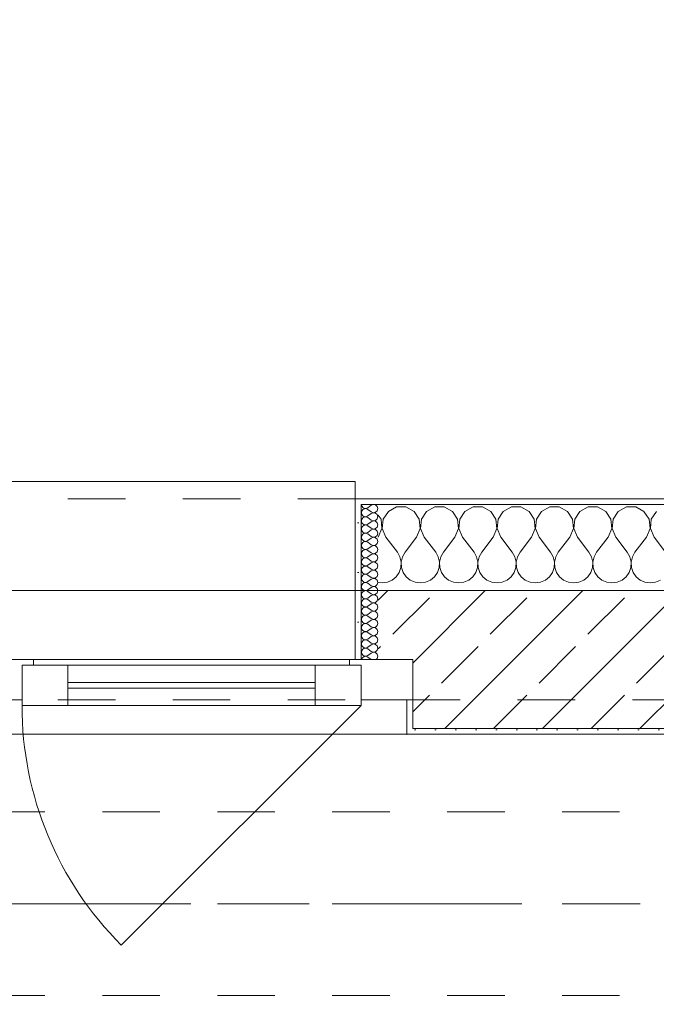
# Model space of a CAD drawing. Header units: metres. Extents: x -3.6 to 90.7, y -11.1 to 18.
# Tile 111 of 256: x 6.4 to 7.5, y 13 to 14.7. Entities that reach past the tile are written whole.
import ezdxf

# ---------------------------------------------------------------- set-up
doc = ezdxf.new("R2010")
doc.units = ezdxf.units.M
doc.header["$MEASUREMENT"] = 0
for name, pattern in [('Achse', [0.2, 0.1, -0.05, 0, -0.05]), ('Strichlinie doppelt', [0.546806, 0.264583, -0.105833, 0.070556, -0.105833]), ('Strichlinie eng', [0.115, 0.075, -0.04]), ('Untersicht', [0.1, 0.075, -0.025])]:
    doc.linetypes.add(name, pattern=pattern)
for name, color, linetype in [('152 - Bemaßung_ Beschriftung.Ausbau', 7, 'Continuous'), ('451 - Universal.Achsen Raster', 7, 'Continuous'), ('603 - Struktur.Bodenplatte_ Decke Roh', 7, 'Continuous'), ('604 - Struktur.Wand Aussen', 7, 'Continuous'), ('608 - Struktur.Träger', 7, 'Continuous'), ('650 - Abdeckung.Fußboden Aufbau', 7, 'Continuous'), ('Neubau_653 - Abdeckung.TB Verkofferung', 7, 'Continuous')]:
    doc.layers.add(name, color=color, linetype=linetype)
doc.styles.add('ERSTELLTER_STIL_2', font='txt')
doc.dimstyles.new('ERSTELLTER_STIL__3', dxfattribs={"dimtxt": 0.1, "dimasz": 0.0532, "dimexe": 0.18, "dimexo": 0.0625, "dimgap": 0, "dimtad": 1, "dimtih": 1, "dimtoh": 1, "dimzin": 0, "dimdsep": 46, "dimtxsty": 'ERSTELLTER_STIL_2', "dimblk": 'ARROWHEAD_2', "dimblk1": 'ARROWHEAD_2', "dimblk2": 'ARROWHEAD_2', "dimcen": 0.09, "dimse1": 1, "dimse2": 1, "dimclrd": 7, "dimclre": 7, "dimclrt": 7, "dimazin": 0, "dimtfac": 1, "dimtdec": 4, "dimtmove": 0, "dimatfit": 3, "dimfxl": 1, "dimtolj": 1, "dimtzin": 0, "dimarcsym": 0})
pattern_1 = [(0, (0, 0), (0, 0.08660254), [0, -0.05]), (0, (0.025, 0.0433), (0, 0.08660254), [0, -0.05])]
pattern_2 = [(45, (0, 0), (-0.01767767, 0.01767767), [0, -0.025])]

# ---------------------------------------------------------------- blocks, each defined once
blk = doc.blocks.new('*X16')
at = {"layer": '604 - Struktur.Wand Aussen', "color": 7, "linetype": 'Continuous', "lineweight": 5}
for p, q in [((7.0919, 13.8407), (7.0776, 13.833)), ((7.1081, 13.8407), (7.0919, 13.8407)), ((7.1224, 13.833), (7.1081, 13.8407)), ((7.1585, 13.8407), (7.1442, 13.833)), ((7.1748, 13.8407), (7.1585, 13.8407)), ((7.1891, 13.833), (7.1748, 13.8407)), ((7.2252, 13.8407), (7.2109, 13.833)), ((7.2415, 13.8407), (7.2252, 13.8407)), ((7.2558, 13.833), (7.2415, 13.8407)), ((7.2919, 13.8407), (7.2776, 13.833)), ((7.3081, 13.8407), (7.2919, 13.8407)), ((7.3224, 13.833), (7.3081, 13.8407)), ((7.3585, 13.8407), (7.3442, 13.833)), ((7.3748, 13.8407), (7.3585, 13.8407)), ((7.3891, 13.833), (7.3748, 13.8407)), ((7.4252, 13.8407), (7.4109, 13.833)), ((7.4415, 13.8407), (7.4252, 13.8407)), ((7.4558, 13.833), (7.4415, 13.8407)), ((7.4919, 13.8407), (7.4776, 13.833)), ((7.5081, 13.8407), (7.4919, 13.8407)), ((7.5224, 13.833), (7.5081, 13.8407)), ((7.0648, 13.8195), (7.06, 13.8266)), ((7.0663, 13.8033), (7.0648, 13.8195)), ((7.0686, 13.8195), (7.067, 13.8033)), ((7.0776, 13.833), (7.0686, 13.8195)), ((7.1314, 13.8195), (7.1224, 13.833)), ((7.133, 13.8033), (7.1314, 13.8195)), ((7.1352, 13.8195), (7.1337, 13.8033)), ((7.1442, 13.833), (7.1352, 13.8195)), ((7.1981, 13.8195), (7.1891, 13.833)), ((7.1996, 13.8033), (7.1981, 13.8195)), ((7.2019, 13.8195), (7.2004, 13.8033)), ((7.2109, 13.833), (7.2019, 13.8195)), ((7.2648, 13.8195), (7.2558, 13.833)), ((7.2663, 13.8033), (7.2648, 13.8195)), ((7.2686, 13.8195), (7.267, 13.8033)), ((7.2776, 13.833), (7.2686, 13.8195)), ((7.3314, 13.8195), (7.3224, 13.833)), ((7.333, 13.8033), (7.3314, 13.8195)), ((7.3352, 13.8195), (7.3337, 13.8033)), ((7.3442, 13.833), (7.3352, 13.8195)), ((7.3981, 13.8195), (7.3891, 13.833)), ((7.3996, 13.8033), (7.3981, 13.8195)), ((7.4019, 13.8195), (7.4004, 13.8033)), ((7.4109, 13.833), (7.4019, 13.8195)), ((7.4648, 13.8195), (7.4558, 13.833)), ((7.4663, 13.8033), (7.4648, 13.8195)), ((7.4686, 13.8195), (7.467, 13.8033)), ((7.4776, 13.833), (7.4686, 13.8195)), ((7.5314, 13.8195), (7.5224, 13.833)), ((7.533, 13.8033), (7.5314, 13.8195)), ((7.5352, 13.8195), (7.5337, 13.8033)), ((7.5442, 13.833), (7.5352, 13.8195)), ((7.06, 13.7883), (7.0663, 13.8033)), ((7.067, 13.8033), (7.0733, 13.7883)), ((7.1267, 13.7883), (7.133, 13.8033)), ((7.1337, 13.8033), (7.14, 13.7883)), ((7.1933, 13.7883), (7.1996, 13.8033)), ((7.2004, 13.8033), (7.2067, 13.7883)), ((7.26, 13.7883), (7.2663, 13.8033)), ((7.267, 13.8033), (7.2733, 13.7883)), ((7.3267, 13.7883), (7.333, 13.8033)), ((7.3337, 13.8033), (7.34, 13.7883)), ((7.3933, 13.7883), (7.3996, 13.8033)), ((7.4004, 13.8033), (7.4067, 13.7883)), ((7.46, 13.7883), (7.4663, 13.8033)), ((7.467, 13.8033), (7.4733, 13.7883)), ((7.5267, 13.7883), (7.533, 13.8033)), ((7.5337, 13.8033), (7.54, 13.7883)), ((7.0733, 13.7883), (7.0933, 13.7617)), ((7.1267, 13.7883), (7.1067, 13.7617)), ((7.14, 13.7883), (7.16, 13.7617)), ((7.1933, 13.7883), (7.1733, 13.7617)), ((7.2067, 13.7883), (7.2267, 13.7617)), ((7.26, 13.7883), (7.24, 13.7617)), ((7.2733, 13.7883), (7.2933, 13.7617)), ((7.3267, 13.7883), (7.3067, 13.7617)), ((7.34, 13.7883), (7.36, 13.7617)), ((7.3933, 13.7883), (7.3733, 13.7617)), ((7.4067, 13.7883), (7.4267, 13.7617)), ((7.46, 13.7883), (7.44, 13.7617)), ((7.4733, 13.7883), (7.4933, 13.7617)), ((7.5267, 13.7883), (7.5067, 13.7617)), ((7.54, 13.7883), (7.56, 13.7617)), ((7.0978, 13.7536), (7.0933, 13.7617)), ((7.0999, 13.7447), (7.0978, 13.7536)), ((7.1022, 13.7536), (7.1001, 13.7447)), ((7.1067, 13.7617), (7.1022, 13.7536)), ((7.1645, 13.7536), (7.16, 13.7617)), ((7.1665, 13.7447), (7.1645, 13.7536)), ((7.1689, 13.7536), (7.1668, 13.7447)), ((7.1733, 13.7617), (7.1689, 13.7536)), ((7.2311, 13.7536), (7.2267, 13.7617)), ((7.2332, 13.7447), (7.2311, 13.7536)), ((7.2355, 13.7536), (7.2335, 13.7447)), ((7.24, 13.7617), (7.2355, 13.7536)), ((7.2978, 13.7536), (7.2933, 13.7617)), ((7.2999, 13.7447), (7.2978, 13.7536)), ((7.3022, 13.7536), (7.3001, 13.7447)), ((7.3067, 13.7617), (7.3022, 13.7536)), ((7.3645, 13.7536), (7.36, 13.7617)), ((7.3665, 13.7447), (7.3645, 13.7536)), ((7.3689, 13.7536), (7.3668, 13.7447)), ((7.3733, 13.7617), (7.3689, 13.7536)), ((7.4311, 13.7536), (7.4267, 13.7617)), ((7.4332, 13.7447), (7.4311, 13.7536)), ((7.4355, 13.7536), (7.4335, 13.7447)), ((7.44, 13.7617), (7.4355, 13.7536)), ((7.4978, 13.7536), (7.4933, 13.7617)), ((7.4999, 13.7447), (7.4978, 13.7536)), ((7.5022, 13.7536), (7.5001, 13.7447)), ((7.5067, 13.7617), (7.5022, 13.7536)), ((7.0965, 13.7268), (7.0994, 13.7355)), ((7.0994, 13.7355), (7.0999, 13.7447)), ((7.1001, 13.7447), (7.1006, 13.7355)), ((7.1006, 13.7355), (7.1035, 13.7268)), ((7.1631, 13.7268), (7.1661, 13.7355)), ((7.1661, 13.7355), (7.1665, 13.7447)), ((7.1668, 13.7447), (7.1672, 13.7355)), ((7.1672, 13.7355), (7.1702, 13.7268)), ((7.2298, 13.7268), (7.2328, 13.7355)), ((7.2328, 13.7355), (7.2332, 13.7447)), ((7.2335, 13.7447), (7.2339, 13.7355)), ((7.2339, 13.7355), (7.2369, 13.7268)), ((7.2965, 13.7268), (7.2994, 13.7355)), ((7.2994, 13.7355), (7.2999, 13.7447)), ((7.3001, 13.7447), (7.3006, 13.7355)), ((7.3006, 13.7355), (7.3035, 13.7268)), ((7.3631, 13.7268), (7.3661, 13.7355)), ((7.3661, 13.7355), (7.3665, 13.7447)), ((7.3668, 13.7447), (7.3672, 13.7355)), ((7.3672, 13.7355), (7.3702, 13.7268)), ((7.4298, 13.7268), (7.4328, 13.7355)), ((7.4328, 13.7355), (7.4332, 13.7447)), ((7.4335, 13.7447), (7.4339, 13.7355)), ((7.4339, 13.7355), (7.4369, 13.7268)), ((7.4965, 13.7268), (7.4994, 13.7355)), ((7.4994, 13.7355), (7.4999, 13.7447)), ((7.5001, 13.7447), (7.5006, 13.7355)), ((7.5006, 13.7355), (7.5035, 13.7268)), ((7.0842, 13.7133), (7.0913, 13.7192)), ((7.0913, 13.7192), (7.0965, 13.7268)), ((7.1035, 13.7268), (7.1087, 13.7192)), ((7.1087, 13.7192), (7.1158, 13.7133)), ((7.1509, 13.7133), (7.1579, 13.7192)), ((7.1579, 13.7192), (7.1631, 13.7268)), ((7.1702, 13.7268), (7.1754, 13.7192)), ((7.1754, 13.7192), (7.1825, 13.7133)), ((7.2175, 13.7133), (7.2246, 13.7192)), ((7.2246, 13.7192), (7.2298, 13.7268)), ((7.2369, 13.7268), (7.2421, 13.7192)), ((7.2421, 13.7192), (7.2491, 13.7133)), ((7.2842, 13.7133), (7.2913, 13.7192)), ((7.2913, 13.7192), (7.2965, 13.7268)), ((7.3035, 13.7268), (7.3087, 13.7192)), ((7.3087, 13.7192), (7.3158, 13.7133)), ((7.3509, 13.7133), (7.3579, 13.7192)), ((7.3579, 13.7192), (7.3631, 13.7268)), ((7.3702, 13.7268), (7.3754, 13.7192)), ((7.3754, 13.7192), (7.3825, 13.7133)), ((7.4175, 13.7133), (7.4246, 13.7192)), ((7.4246, 13.7192), (7.4298, 13.7268)), ((7.4369, 13.7268), (7.4421, 13.7192)), ((7.4421, 13.7192), (7.4491, 13.7133)), ((7.4842, 13.7133), (7.4913, 13.7192)), ((7.4913, 13.7192), (7.4965, 13.7268)), ((7.5035, 13.7268), (7.5087, 13.7192)), ((7.5087, 13.7192), (7.5158, 13.7133)), ((7.06, 13.7093), (7.0667, 13.7083)), ((7.0667, 13.7083), (7.0758, 13.7096)), ((7.0758, 13.7096), (7.0842, 13.7133)), ((7.1158, 13.7133), (7.1242, 13.7096)), ((7.1242, 13.7096), (7.1333, 13.7083)), ((7.1333, 13.7083), (7.1424, 13.7096)), ((7.1424, 13.7096), (7.1509, 13.7133)), ((7.1825, 13.7133), (7.1909, 13.7096)), ((7.1909, 13.7096), (7.2, 13.7083)), ((7.2, 13.7083), (7.2091, 13.7096)), ((7.2091, 13.7096), (7.2175, 13.7133)), ((7.2491, 13.7133), (7.2576, 13.7096)), ((7.2576, 13.7096), (7.2667, 13.7083)), ((7.2667, 13.7083), (7.2758, 13.7096)), ((7.2758, 13.7096), (7.2842, 13.7133)), ((7.3158, 13.7133), (7.3242, 13.7096)), ((7.3242, 13.7096), (7.3333, 13.7083)), ((7.3333, 13.7083), (7.3424, 13.7096)), ((7.3424, 13.7096), (7.3509, 13.7133)), ((7.3825, 13.7133), (7.3909, 13.7096)), ((7.3909, 13.7096), (7.4, 13.7083)), ((7.4, 13.7083), (7.4091, 13.7096)), ((7.4091, 13.7096), (7.4175, 13.7133)), ((7.4491, 13.7133), (7.4576, 13.7096)), ((7.4576, 13.7096), (7.4667, 13.7083)), ((7.4667, 13.7083), (7.4758, 13.7096)), ((7.4758, 13.7096), (7.4842, 13.7133)), ((7.5158, 13.7133), (7.5242, 13.7096)), ((7.5242, 13.7096), (7.5333, 13.7083)), ((7.5333, 13.7083), (7.5424, 13.7096)), ((7.5424, 13.7096), (7.5509, 13.7133))]:
    blk.add_line(p, q, dxfattribs=at)
blk = doc.blocks.new('*X35')
at = {"layer": '604 - Struktur.Wand Aussen', "color": 7, "linetype": 'Continuous', "lineweight": 5}
for p, q in [((7.0307, 13.845), (7.031, 13.843)), ((7.031, 13.843), (7.0318, 13.8412)), ((7.0318, 13.8345), (7.031, 13.8327)), ((7.0318, 13.8412), (7.033, 13.8397)), ((7.033, 13.836), (7.0318, 13.8345)), ((7.033, 13.8397), (7.0347, 13.8386)), ((7.0347, 13.8371), (7.033, 13.836)), ((7.0347, 13.8386), (7.0365, 13.838)), ((7.0365, 13.8377), (7.0347, 13.8371)), ((7.0365, 13.838), (7.0385, 13.8379)), ((7.0385, 13.8378), (7.0365, 13.8377)), ((7.0385, 13.8379), (7.0404, 13.8383)), ((7.0404, 13.8374), (7.0385, 13.8378)), ((7.0404, 13.8383), (7.0421, 13.8393)), ((7.0421, 13.8364), (7.0404, 13.8374)), ((7.0479, 13.8436), (7.0421, 13.8393)), ((7.0479, 13.8321), (7.0421, 13.8364)), ((7.0515, 13.845), (7.0479, 13.8436)), ((7.0553, 13.8442), (7.0515, 13.845)), ((7.0582, 13.8416), (7.0553, 13.8442)), ((7.0553, 13.8315), (7.0582, 13.8341)), ((7.0593, 13.8379), (7.0582, 13.8416)), ((7.0582, 13.8341), (7.0593, 13.8379)), ((7.031, 13.8327), (7.0307, 13.8307)), ((7.0307, 13.8307), (7.031, 13.8288)), ((7.031, 13.8184), (7.0307, 13.8164)), ((7.0307, 13.8164), (7.031, 13.8145)), ((7.031, 13.8288), (7.0318, 13.827)), ((7.0318, 13.8202), (7.031, 13.8184)), ((7.0318, 13.827), (7.033, 13.8254)), ((7.033, 13.8217), (7.0318, 13.8202)), ((7.033, 13.8254), (7.0347, 13.8243)), ((7.0347, 13.8228), (7.033, 13.8217)), ((7.0347, 13.8243), (7.0365, 13.8237)), ((7.0365, 13.8234), (7.0347, 13.8228)), ((7.0365, 13.8237), (7.0385, 13.8236)), ((7.0385, 13.8235), (7.0365, 13.8234)), ((7.0385, 13.8236), (7.0404, 13.824)), ((7.0404, 13.8231), (7.0385, 13.8235)), ((7.0404, 13.824), (7.0421, 13.825)), ((7.0421, 13.8221), (7.0404, 13.8231)), ((7.0479, 13.8293), (7.0421, 13.825)), ((7.0479, 13.8179), (7.0421, 13.8221)), ((7.0479, 13.8321), (7.0515, 13.8307)), ((7.0515, 13.8307), (7.0479, 13.8293)), ((7.0479, 13.8179), (7.0515, 13.8165)), ((7.0515, 13.8164), (7.0479, 13.815)), ((7.0515, 13.8307), (7.0553, 13.8315)), ((7.0553, 13.83), (7.0515, 13.8307)), ((7.0515, 13.8165), (7.0553, 13.8172)), ((7.0553, 13.8157), (7.0515, 13.8164)), ((7.0582, 13.8273), (7.0553, 13.83)), ((7.0553, 13.8172), (7.0582, 13.8198)), ((7.0593, 13.8236), (7.0582, 13.8273)), ((7.0582, 13.8198), (7.0593, 13.8236)), ((7.031, 13.8041), (7.0307, 13.8021)), ((7.0307, 13.8021), (7.031, 13.8002)), ((7.031, 13.8145), (7.0318, 13.8127)), ((7.0318, 13.8059), (7.031, 13.8041)), ((7.031, 13.8002), (7.0318, 13.7984)), ((7.0318, 13.8127), (7.033, 13.8112)), ((7.033, 13.8074), (7.0318, 13.8059)), ((7.033, 13.8112), (7.0347, 13.81)), ((7.0347, 13.8085), (7.033, 13.8074)), ((7.0347, 13.81), (7.0365, 13.8094)), ((7.0365, 13.8092), (7.0347, 13.8085)), ((7.0365, 13.8094), (7.0385, 13.8093)), ((7.0385, 13.8093), (7.0365, 13.8092)), ((7.0385, 13.8093), (7.0404, 13.8098)), ((7.0404, 13.8088), (7.0385, 13.8093)), ((7.0404, 13.8098), (7.0421, 13.8107)), ((7.0421, 13.8079), (7.0404, 13.8088)), ((7.0479, 13.815), (7.0421, 13.8107)), ((7.0479, 13.8036), (7.0421, 13.8079)), ((7.0479, 13.8007), (7.0421, 13.7964)), ((7.0479, 13.8036), (7.0515, 13.8022)), ((7.0515, 13.8021), (7.0479, 13.8007)), ((7.0515, 13.8022), (7.0553, 13.8029)), ((7.0553, 13.8014), (7.0515, 13.8021)), ((7.0582, 13.813), (7.0553, 13.8157)), ((7.0553, 13.8029), (7.0582, 13.8055)), ((7.0582, 13.7988), (7.0553, 13.8014)), ((7.0593, 13.8093), (7.0582, 13.813)), ((7.0582, 13.8055), (7.0593, 13.8093)), ((7.031, 13.7898), (7.0307, 13.7879)), ((7.0307, 13.7879), (7.031, 13.7859)), ((7.0318, 13.7916), (7.031, 13.7898)), ((7.031, 13.7859), (7.0318, 13.7841)), ((7.0318, 13.7984), (7.033, 13.7969)), ((7.033, 13.7931), (7.0318, 13.7916)), ((7.0318, 13.7841), (7.033, 13.7826)), ((7.033, 13.7969), (7.0347, 13.7958)), ((7.0347, 13.7942), (7.033, 13.7931)), ((7.033, 13.7826), (7.0347, 13.7815)), ((7.0347, 13.7958), (7.0365, 13.7951)), ((7.0365, 13.7949), (7.0347, 13.7942)), ((7.0365, 13.7951), (7.0385, 13.795)), ((7.0385, 13.795), (7.0365, 13.7949)), ((7.0385, 13.795), (7.0404, 13.7955)), ((7.0404, 13.7945), (7.0385, 13.795)), ((7.0404, 13.7955), (7.0421, 13.7964)), ((7.0421, 13.7936), (7.0404, 13.7945)), ((7.0404, 13.7812), (7.0421, 13.7821)), ((7.0479, 13.7893), (7.0421, 13.7936)), ((7.0479, 13.7864), (7.0421, 13.7821)), ((7.0479, 13.7893), (7.0515, 13.7879)), ((7.0515, 13.7878), (7.0479, 13.7864)), ((7.0515, 13.7879), (7.0553, 13.7886)), ((7.0553, 13.7871), (7.0515, 13.7878)), ((7.0553, 13.7886), (7.0582, 13.7912)), ((7.0582, 13.7845), (7.0553, 13.7871)), ((7.0593, 13.795), (7.0582, 13.7988)), ((7.0582, 13.7912), (7.0593, 13.795)), ((7.0593, 13.7807), (7.0582, 13.7845)), ((7.031, 13.7755), (7.0307, 13.7736)), ((7.0307, 13.7736), (7.031, 13.7716)), ((7.0318, 13.7773), (7.031, 13.7755)), ((7.031, 13.7716), (7.0318, 13.7698)), ((7.033, 13.7788), (7.0318, 13.7773)), ((7.0318, 13.7698), (7.033, 13.7683)), ((7.0347, 13.78), (7.033, 13.7788)), ((7.033, 13.7683), (7.0347, 13.7672)), ((7.0347, 13.7657), (7.033, 13.7646)), ((7.0347, 13.7815), (7.0365, 13.7808)), ((7.0365, 13.7806), (7.0347, 13.78)), ((7.0347, 13.7672), (7.0365, 13.7666)), ((7.0365, 13.7663), (7.0347, 13.7657)), ((7.0365, 13.7808), (7.0385, 13.7807)), ((7.0385, 13.7807), (7.0365, 13.7806)), ((7.0365, 13.7666), (7.0385, 13.7665)), ((7.0385, 13.7664), (7.0365, 13.7663)), ((7.0385, 13.7807), (7.0404, 13.7812)), ((7.0404, 13.7802), (7.0385, 13.7807)), ((7.0385, 13.7665), (7.0404, 13.7669)), ((7.0404, 13.766), (7.0385, 13.7664)), ((7.0421, 13.7793), (7.0404, 13.7802)), ((7.0404, 13.7669), (7.0421, 13.7679)), ((7.0421, 13.765), (7.0404, 13.766)), ((7.0479, 13.775), (7.0421, 13.7793)), ((7.0479, 13.7721), (7.0421, 13.7679)), ((7.0479, 13.7607), (7.0421, 13.765)), ((7.0479, 13.775), (7.0515, 13.7736)), ((7.0515, 13.7735), (7.0479, 13.7721)), ((7.0515, 13.7736), (7.0553, 13.7743)), ((7.0553, 13.7728), (7.0515, 13.7735)), ((7.0553, 13.7743), (7.0582, 13.777)), ((7.0582, 13.7702), (7.0553, 13.7728)), ((7.0582, 13.777), (7.0593, 13.7807)), ((7.0593, 13.7664), (7.0582, 13.7702)), ((7.0582, 13.7627), (7.0593, 13.7664)), ((7.031, 13.7612), (7.0307, 13.7593)), ((7.0307, 13.7593), (7.031, 13.7573)), ((7.0318, 13.763), (7.031, 13.7612)), ((7.031, 13.7573), (7.0318, 13.7555)), ((7.0318, 13.7488), (7.031, 13.747)), ((7.033, 13.7646), (7.0318, 13.763)), ((7.0318, 13.7555), (7.033, 13.754)), ((7.033, 13.7503), (7.0318, 13.7488)), ((7.033, 13.754), (7.0347, 13.7529)), ((7.0347, 13.7514), (7.033, 13.7503)), ((7.0347, 13.7529), (7.0365, 13.7523)), ((7.0365, 13.752), (7.0347, 13.7514)), ((7.0365, 13.7523), (7.0385, 13.7522)), ((7.0385, 13.7521), (7.0365, 13.752)), ((7.0385, 13.7522), (7.0404, 13.7526)), ((7.0404, 13.7517), (7.0385, 13.7521)), ((7.0404, 13.7526), (7.0421, 13.7536)), ((7.0421, 13.7507), (7.0404, 13.7517)), ((7.0479, 13.7579), (7.0421, 13.7536)), ((7.0479, 13.7464), (7.0421, 13.7507)), ((7.0479, 13.7607), (7.0515, 13.7593)), ((7.0515, 13.7593), (7.0479, 13.7579)), ((7.0515, 13.7593), (7.0553, 13.76)), ((7.0553, 13.7585), (7.0515, 13.7593)), ((7.0553, 13.76), (7.0582, 13.7627)), ((7.0582, 13.7559), (7.0553, 13.7585)), ((7.0553, 13.7458), (7.0582, 13.7484)), ((7.0593, 13.7521), (7.0582, 13.7559)), ((7.0582, 13.7484), (7.0593, 13.7521)), ((7.031, 13.747), (7.0307, 13.745)), ((7.0307, 13.745), (7.031, 13.743)), ((7.031, 13.7327), (7.0307, 13.7307)), ((7.0307, 13.7307), (7.031, 13.7288)), ((7.031, 13.743), (7.0318, 13.7412)), ((7.0318, 13.7345), (7.031, 13.7327)), ((7.0318, 13.7412), (7.033, 13.7397)), ((7.033, 13.736), (7.0318, 13.7345)), ((7.033, 13.7397), (7.0347, 13.7386)), ((7.0347, 13.7371), (7.033, 13.736)), ((7.0347, 13.7386), (7.0365, 13.738)), ((7.0365, 13.7377), (7.0347, 13.7371)), ((7.0365, 13.738), (7.0385, 13.7379)), ((7.0385, 13.7378), (7.0365, 13.7377)), ((7.0385, 13.7379), (7.0404, 13.7383)), ((7.0404, 13.7374), (7.0385, 13.7378)), ((7.0404, 13.7383), (7.0421, 13.7393)), ((7.0421, 13.7364), (7.0404, 13.7374)), ((7.0479, 13.7436), (7.0421, 13.7393)), ((7.0479, 13.7321), (7.0421, 13.7364)), ((7.0479, 13.7464), (7.0515, 13.745)), ((7.0515, 13.745), (7.0479, 13.7436)), ((7.0479, 13.7321), (7.0515, 13.7307)), ((7.0515, 13.7307), (7.0479, 13.7293)), ((7.0515, 13.745), (7.0553, 13.7458)), ((7.0553, 13.7442), (7.0515, 13.745)), ((7.0515, 13.7307), (7.0553, 13.7315)), ((7.0553, 13.73), (7.0515, 13.7307)), ((7.0582, 13.7416), (7.0553, 13.7442)), ((7.0553, 13.7315), (7.0582, 13.7341)), ((7.0593, 13.7379), (7.0582, 13.7416)), ((7.0582, 13.7341), (7.0593, 13.7379)), ((7.031, 13.7184), (7.0307, 13.7164)), ((7.0307, 13.7164), (7.031, 13.7145)), ((7.031, 13.7288), (7.0318, 13.727)), ((7.0318, 13.7202), (7.031, 13.7184)), ((7.031, 13.7145), (7.0318, 13.7127)), ((7.0318, 13.727), (7.033, 13.7254)), ((7.033, 13.7217), (7.0318, 13.7202)), ((7.033, 13.7254), (7.0347, 13.7243)), ((7.0347, 13.7228), (7.033, 13.7217)), ((7.0347, 13.7243), (7.0365, 13.7237)), ((7.0365, 13.7234), (7.0347, 13.7228)), ((7.0365, 13.7237), (7.0385, 13.7236)), ((7.0385, 13.7235), (7.0365, 13.7234)), ((7.0385, 13.7236), (7.0404, 13.724)), ((7.0404, 13.7231), (7.0385, 13.7235)), ((7.0404, 13.724), (7.0421, 13.725)), ((7.0421, 13.7221), (7.0404, 13.7231)), ((7.0479, 13.7293), (7.0421, 13.725)), ((7.0479, 13.7179), (7.0421, 13.7221)), ((7.0479, 13.715), (7.0421, 13.7107)), ((7.0479, 13.7179), (7.0515, 13.7165)), ((7.0515, 13.7164), (7.0479, 13.715)), ((7.0515, 13.7165), (7.0553, 13.7172)), ((7.0553, 13.7157), (7.0515, 13.7164)), ((7.0582, 13.7273), (7.0553, 13.73)), ((7.0553, 13.7172), (7.0582, 13.7198)), ((7.0582, 13.713), (7.0553, 13.7157)), ((7.0593, 13.7236), (7.0582, 13.7273)), ((7.0582, 13.7198), (7.0593, 13.7236)), ((7.031, 13.7041), (7.0307, 13.7021)), ((7.0307, 13.7021), (7.031, 13.7002)), ((7.0318, 13.7059), (7.031, 13.7041)), ((7.031, 13.7002), (7.0318, 13.6984)), ((7.0318, 13.7127), (7.033, 13.7112)), ((7.033, 13.7074), (7.0318, 13.7059)), ((7.0318, 13.6984), (7.033, 13.6969)), ((7.033, 13.7112), (7.0347, 13.71)), ((7.0347, 13.7085), (7.033, 13.7074)), ((7.033, 13.6969), (7.0347, 13.6958)), ((7.0347, 13.71), (7.0365, 13.7094)), ((7.0365, 13.7092), (7.0347, 13.7085)), ((7.0365, 13.7094), (7.0385, 13.7093)), ((7.0385, 13.7093), (7.0365, 13.7092)), ((7.0385, 13.7093), (7.0404, 13.7098)), ((7.0404, 13.7088), (7.0385, 13.7093)), ((7.0404, 13.7098), (7.0421, 13.7107)), ((7.0421, 13.7079), (7.0404, 13.7088)), ((7.0404, 13.6955), (7.0421, 13.6964)), ((7.0479, 13.7036), (7.0421, 13.7079)), ((7.0479, 13.7007), (7.0421, 13.6964)), ((7.0479, 13.7036), (7.0515, 13.7022)), ((7.0515, 13.7021), (7.0479, 13.7007)), ((7.0515, 13.7022), (7.0553, 13.7029)), ((7.0553, 13.7014), (7.0515, 13.7021)), ((7.0553, 13.7029), (7.0582, 13.7055)), ((7.0582, 13.6988), (7.0553, 13.7014)), ((7.0593, 13.7093), (7.0582, 13.713)), ((7.0582, 13.7055), (7.0593, 13.7093)), ((7.0593, 13.695), (7.0582, 13.6988)), ((7.031, 13.6898), (7.0307, 13.6879)), ((7.0307, 13.6879), (7.031, 13.6859)), ((7.0318, 13.6916), (7.031, 13.6898)), ((7.031, 13.6859), (7.0318, 13.6841)), ((7.033, 13.6931), (7.0318, 13.6916)), ((7.0318, 13.6841), (7.033, 13.6826)), ((7.0347, 13.6942), (7.033, 13.6931)), ((7.033, 13.6826), (7.0347, 13.6815)), ((7.0347, 13.68), (7.033, 13.6788)), ((7.0347, 13.6958), (7.0365, 13.6951)), ((7.0365, 13.6949), (7.0347, 13.6942)), ((7.0347, 13.6815), (7.0365, 13.6808)), ((7.0365, 13.6806), (7.0347, 13.68)), ((7.0365, 13.6951), (7.0385, 13.695)), ((7.0385, 13.695), (7.0365, 13.6949)), ((7.0365, 13.6808), (7.0385, 13.6807)), ((7.0385, 13.6807), (7.0365, 13.6806)), ((7.0385, 13.695), (7.0404, 13.6955)), ((7.0404, 13.6945), (7.0385, 13.695)), ((7.0385, 13.6807), (7.0404, 13.6812)), ((7.0404, 13.6802), (7.0385, 13.6807)), ((7.0421, 13.6936), (7.0404, 13.6945)), ((7.0404, 13.6812), (7.0421, 13.6821)), ((7.0421, 13.6793), (7.0404, 13.6802)), ((7.0479, 13.6893), (7.0421, 13.6936)), ((7.0479, 13.6864), (7.0421, 13.6821)), ((7.0479, 13.675), (7.0421, 13.6793)), ((7.0479, 13.6893), (7.0515, 13.6879)), ((7.0515, 13.6878), (7.0479, 13.6864)), ((7.0515, 13.6879), (7.0553, 13.6886)), ((7.0553, 13.6871), (7.0515, 13.6878)), ((7.0553, 13.6886), (7.0582, 13.6912)), ((7.0582, 13.6845), (7.0553, 13.6871)), ((7.0582, 13.6912), (7.0593, 13.695)), ((7.0593, 13.6807), (7.0582, 13.6845)), ((7.0582, 13.677), (7.0593, 13.6807)), ((7.031, 13.6755), (7.0307, 13.6736)), ((7.0307, 13.6736), (7.031, 13.6716)), ((7.0318, 13.6773), (7.031, 13.6755)), ((7.031, 13.6716), (7.0318, 13.6698)), ((7.0318, 13.663), (7.031, 13.6612)), ((7.033, 13.6788), (7.0318, 13.6773)), ((7.0318, 13.6698), (7.033, 13.6683)), ((7.033, 13.6646), (7.0318, 13.663)), ((7.033, 13.6683), (7.0347, 13.6672)), ((7.0347, 13.6657), (7.033, 13.6646)), ((7.0347, 13.6672), (7.0365, 13.6666)), ((7.0365, 13.6663), (7.0347, 13.6657)), ((7.0365, 13.6666), (7.0385, 13.6665)), ((7.0385, 13.6664), (7.0365, 13.6663)), ((7.0385, 13.6665), (7.0404, 13.6669)), ((7.0404, 13.666), (7.0385, 13.6664)), ((7.0404, 13.6669), (7.0421, 13.6679)), ((7.0421, 13.665), (7.0404, 13.666)), ((7.0479, 13.6721), (7.0421, 13.6679)), ((7.0479, 13.6607), (7.0421, 13.665)), ((7.0479, 13.675), (7.0515, 13.6736)), ((7.0515, 13.6735), (7.0479, 13.6721)), ((7.0515, 13.6736), (7.0553, 13.6743)), ((7.0553, 13.6728), (7.0515, 13.6735)), ((7.0553, 13.6743), (7.0582, 13.677)), ((7.0582, 13.6702), (7.0553, 13.6728)), ((7.0553, 13.66), (7.0582, 13.6627)), ((7.0593, 13.6664), (7.0582, 13.6702)), ((7.0582, 13.6627), (7.0593, 13.6664)), ((7.031, 13.6612), (7.0307, 13.6593)), ((7.0307, 13.6593), (7.031, 13.6573)), ((7.031, 13.647), (7.0307, 13.645)), ((7.0307, 13.645), (7.031, 13.643)), ((7.031, 13.6573), (7.0318, 13.6555)), ((7.0318, 13.6488), (7.031, 13.647)), ((7.0318, 13.6555), (7.033, 13.654)), ((7.033, 13.6503), (7.0318, 13.6488)), ((7.033, 13.654), (7.0347, 13.6529)), ((7.0347, 13.6514), (7.033, 13.6503)), ((7.0347, 13.6529), (7.0365, 13.6523)), ((7.0365, 13.652), (7.0347, 13.6514)), ((7.0365, 13.6523), (7.0385, 13.6522)), ((7.0385, 13.6521), (7.0365, 13.652)), ((7.0385, 13.6522), (7.0404, 13.6526)), ((7.0404, 13.6517), (7.0385, 13.6521)), ((7.0404, 13.6526), (7.0421, 13.6536)), ((7.0421, 13.6507), (7.0404, 13.6517)), ((7.0479, 13.6579), (7.0421, 13.6536)), ((7.0479, 13.6464), (7.0421, 13.6507)), ((7.0479, 13.6607), (7.0515, 13.6593)), ((7.0515, 13.6593), (7.0479, 13.6579)), ((7.0479, 13.6464), (7.0515, 13.645)), ((7.0515, 13.645), (7.0479, 13.6436)), ((7.0515, 13.6593), (7.0553, 13.66)), ((7.0553, 13.6585), (7.0515, 13.6593)), ((7.0515, 13.645), (7.0553, 13.6458)), ((7.0553, 13.6442), (7.0515, 13.645)), ((7.0582, 13.6559), (7.0553, 13.6585)), ((7.0553, 13.6458), (7.0582, 13.6484)), ((7.0593, 13.6521), (7.0582, 13.6559)), ((7.0582, 13.6484), (7.0593, 13.6521)), ((7.031, 13.6327), (7.0307, 13.6307)), ((7.0307, 13.6307), (7.031, 13.6288)), ((7.031, 13.643), (7.0318, 13.6412)), ((7.0318, 13.6345), (7.031, 13.6327)), ((7.031, 13.6288), (7.0318, 13.627)), ((7.0318, 13.6412), (7.033, 13.6397)), ((7.033, 13.636), (7.0318, 13.6345)), ((7.033, 13.6397), (7.0347, 13.6386)), ((7.0347, 13.6371), (7.033, 13.636)), ((7.0347, 13.6386), (7.0365, 13.638)), ((7.0365, 13.6377), (7.0347, 13.6371)), ((7.0365, 13.638), (7.0385, 13.6379)), ((7.0385, 13.6378), (7.0365, 13.6377)), ((7.0385, 13.6379), (7.0404, 13.6383)), ((7.0404, 13.6374), (7.0385, 13.6378)), ((7.0404, 13.6383), (7.0421, 13.6393)), ((7.0421, 13.6364), (7.0404, 13.6374)), ((7.0479, 13.6436), (7.0421, 13.6393)), ((7.0479, 13.6321), (7.0421, 13.6364)), ((7.0479, 13.6293), (7.0421, 13.625)), ((7.0479, 13.6321), (7.0515, 13.6307)), ((7.0515, 13.6307), (7.0479, 13.6293)), ((7.0515, 13.6307), (7.0553, 13.6315)), ((7.0553, 13.63), (7.0515, 13.6307)), ((7.0582, 13.6416), (7.0553, 13.6442)), ((7.0553, 13.6315), (7.0582, 13.6341)), ((7.0582, 13.6273), (7.0553, 13.63)), ((7.0593, 13.6379), (7.0582, 13.6416)), ((7.0582, 13.6341), (7.0593, 13.6379)), ((7.031, 13.6184), (7.0307, 13.6164)), ((7.0307, 13.6164), (7.031, 13.6145)), ((7.0318, 13.6202), (7.031, 13.6184)), ((7.031, 13.6145), (7.0318, 13.6127)), ((7.0318, 13.627), (7.033, 13.6254)), ((7.033, 13.6217), (7.0318, 13.6202)), ((7.0318, 13.6127), (7.033, 13.6112)), ((7.033, 13.6254), (7.0347, 13.6243)), ((7.0347, 13.6228), (7.033, 13.6217)), ((7.033, 13.6112), (7.0347, 13.61)), ((7.0347, 13.6243), (7.0365, 13.6237)), ((7.0365, 13.6234), (7.0347, 13.6228)), ((7.0365, 13.6237), (7.0385, 13.6236)), ((7.0385, 13.6235), (7.0365, 13.6234)), ((7.0385, 13.6236), (7.0404, 13.624)), ((7.0404, 13.6231), (7.0385, 13.6235)), ((7.0404, 13.624), (7.0421, 13.625)), ((7.0421, 13.6221), (7.0404, 13.6231)), ((7.0404, 13.6098), (7.0421, 13.6107)), ((7.0479, 13.6179), (7.0421, 13.6221)), ((7.0479, 13.615), (7.0421, 13.6107)), ((7.0479, 13.6179), (7.0515, 13.6165)), ((7.0515, 13.6164), (7.0479, 13.615)), ((7.0515, 13.6165), (7.0553, 13.6172)), ((7.0553, 13.6157), (7.0515, 13.6164)), ((7.0553, 13.6172), (7.0582, 13.6198)), ((7.0582, 13.613), (7.0553, 13.6157)), ((7.0593, 13.6236), (7.0582, 13.6273)), ((7.0582, 13.6198), (7.0593, 13.6236)), ((7.0593, 13.6093), (7.0582, 13.613)), ((7.031, 13.6041), (7.0307, 13.6021)), ((7.0307, 13.6021), (7.031, 13.6002)), ((7.0318, 13.6059), (7.031, 13.6041)), ((7.031, 13.6002), (7.0318, 13.5984)), ((7.033, 13.6074), (7.0318, 13.6059)), ((7.0318, 13.5984), (7.033, 13.5969)), ((7.0347, 13.6085), (7.033, 13.6074)), ((7.033, 13.5969), (7.0347, 13.5958)), ((7.0347, 13.5942), (7.033, 13.5931)), ((7.0347, 13.61), (7.0365, 13.6094)), ((7.0365, 13.6092), (7.0347, 13.6085)), ((7.0347, 13.5958), (7.0365, 13.5951)), ((7.0365, 13.5949), (7.0347, 13.5942)), ((7.0365, 13.6094), (7.0385, 13.6093)), ((7.0385, 13.6093), (7.0365, 13.6092)), ((7.0365, 13.5951), (7.0385, 13.595)), ((7.0385, 13.595), (7.0365, 13.5949)), ((7.0385, 13.6093), (7.0404, 13.6098)), ((7.0404, 13.6088), (7.0385, 13.6093)), ((7.0385, 13.595), (7.0404, 13.5955)), ((7.0404, 13.5945), (7.0385, 13.595)), ((7.0421, 13.6079), (7.0404, 13.6088)), ((7.0404, 13.5955), (7.0421, 13.5964)), ((7.0421, 13.5936), (7.0404, 13.5945)), ((7.0479, 13.6036), (7.0421, 13.6079)), ((7.0479, 13.6007), (7.0421, 13.5964)), ((7.0479, 13.5893), (7.0421, 13.5936)), ((7.0479, 13.6036), (7.0515, 13.6022)), ((7.0515, 13.6021), (7.0479, 13.6007)), ((7.0515, 13.6022), (7.0553, 13.6029)), ((7.0553, 13.6014), (7.0515, 13.6021)), ((7.0553, 13.6029), (7.0582, 13.6055)), ((7.0582, 13.5988), (7.0553, 13.6014)), ((7.0582, 13.6055), (7.0593, 13.6093)), ((7.0593, 13.595), (7.0582, 13.5988)), ((7.0582, 13.5912), (7.0593, 13.595)), ((7.031, 13.5898), (7.0307, 13.5879)), ((7.0307, 13.5879), (7.031, 13.5859)), ((7.0318, 13.5916), (7.031, 13.5898)), ((7.031, 13.5859), (7.0318, 13.5841)), ((7.0318, 13.5773), (7.031, 13.5755)), ((7.033, 13.5931), (7.0318, 13.5916)), ((7.0318, 13.5841), (7.033, 13.5826)), ((7.033, 13.5788), (7.0318, 13.5773)), ((7.033, 13.5826), (7.0347, 13.5815)), ((7.0347, 13.58), (7.033, 13.5788)), ((7.0347, 13.5815), (7.0365, 13.5808)), ((7.0365, 13.5806), (7.0347, 13.58)), ((7.0365, 13.5808), (7.0385, 13.5807)), ((7.0385, 13.5807), (7.0365, 13.5806)), ((7.0385, 13.5807), (7.0404, 13.5812)), ((7.0404, 13.5802), (7.0385, 13.5807)), ((7.0404, 13.5812), (7.0421, 13.5821)), ((7.0421, 13.5793), (7.0404, 13.5802)), ((7.0479, 13.5864), (7.0421, 13.5821)), ((7.0479, 13.575), (7.0421, 13.5793)), ((7.0479, 13.5893), (7.0515, 13.5879)), ((7.0515, 13.5878), (7.0479, 13.5864)), ((7.0515, 13.5879), (7.0553, 13.5886)), ((7.0553, 13.5871), (7.0515, 13.5878)), ((7.0553, 13.5886), (7.0582, 13.5912)), ((7.0582, 13.5845), (7.0553, 13.5871)), ((7.0561, 13.575), (7.0582, 13.577)), ((7.0593, 13.5807), (7.0582, 13.5845)), ((7.0582, 13.577), (7.0593, 13.5807)), ((7.031, 13.5755), (7.0309, 13.575))]:
    blk.add_line(p, q, dxfattribs=at)
blk = doc.blocks.new('*D215')
at = {"layer": '152 - Bemaßung_ Beschriftung.Ausbau', "color": 7, "linetype": 'Continuous', "lineweight": 5}
for p, q in [((4.72, 14.8025), (4.72, 14.9075)), ((7.12, 14.8025), (7.12, 14.9075)), ((4.7402, 14.89), (4.6998, 14.82)), ((7.1402, 14.89), (7.0998, 14.82)), ((3.52, 14.855), (4.72, 14.855)), ((4.72, 14.855), (7.12, 14.855)), ((7.12, 14.855), (8.32, 14.855))]:
    blk.add_line(p, q, dxfattribs=at)
at = {"layer": '152 - Bemaßung_ Beschriftung.Ausbau', "color": 7, "lineweight": 5, "char_height": 0.1, "attachment_point": 7, "style": 'ERSTELLTER_STIL_2'}
for s, insert in [('\\A1;{\\pql;\\fArial|b0|i0|c0|p38;2,40}', (5.787, 14.875)), ('\\A1;{\\pql;\\fArial|b0|i0|c0|p38;2,01}', (5.787, 14.735))]:
    blk.add_mtext(s, dxfattribs=dict(at, insert=insert))
blk = doc.blocks.new('ARROWHEAD_2')
at = {"color": 0, "linetype": 'Continuous', "lineweight": 0}
for p, q in [((-0.378, -0.655), (0.378, 0.655)), ((0, 0), (-1, 0))]:
    blk.add_line(p, q, dxfattribs=at)
blk = doc.blocks.new('*D216')
at = {"layer": '152 - Bemaßung_ Beschriftung.Ausbau', "color": 7, "linetype": 'Continuous', "lineweight": 5}
for p, q in [((7.1402, 14.89), (7.0998, 14.82)), ((8.3402, 14.89), (8.2998, 14.82)), ((7.12, 14.855), (8.32, 14.855))]:
    blk.add_line(p, q, dxfattribs=at)
at = {"layer": '152 - Bemaßung_ Beschriftung.Ausbau', "color": 7, "lineweight": 5, "insert": (7.587, 14.875), "char_height": 0.1, "attachment_point": 7, "style": 'ERSTELLTER_STIL_2'}
blk.add_mtext('\\A1;{\\pql;\\fArial|b0|i0|c0|p38;1,20}', dxfattribs=at)
blk = doc.blocks.new('*D217')
at = {"layer": '152 - Bemaßung_ Beschriftung.Ausbau', "color": 7, "linetype": 'Continuous', "lineweight": 5}
for p, q in [((8.32, 14.8025), (8.32, 14.9075)), ((8.3402, 14.89), (8.2998, 14.82)), ((10.7402, 14.89), (10.6998, 14.82)), ((7.12, 14.855), (8.32, 14.855)), ((8.32, 14.855), (10.72, 14.855))]:
    blk.add_line(p, q, dxfattribs=at)
at = {"layer": '152 - Bemaßung_ Beschriftung.Ausbau', "color": 7, "lineweight": 5, "char_height": 0.1, "attachment_point": 7, "style": 'ERSTELLTER_STIL_2'}
for s, insert in [('\\A1;{\\pql;\\fArial|b0|i0|c0|p38;2,40}', (9.387, 14.875)), ('\\A1;{\\pql;\\fArial|b0|i0|c0|p38;2,01}', (9.387, 14.735))]:
    blk.add_mtext(s, dxfattribs=dict(at, insert=insert))
blk = doc.blocks.new('*D252')
at = {"layer": '152 - Bemaßung_ Beschriftung.Ausbau', "color": 7, "linetype": 'Continuous', "lineweight": 5}
for p, q in [((4.21, 15.3025), (4.21, 15.4075)), ((7.66, 15.3025), (7.66, 15.4075)), ((4.2302, 15.39), (4.1898, 15.32)), ((7.6802, 15.39), (7.6398, 15.32)), ((4.05, 15.355), (4.21, 15.355)), ((4.21, 15.355), (7.66, 15.355))]:
    blk.add_line(p, q, dxfattribs=at)
at = {"layer": '152 - Bemaßung_ Beschriftung.Ausbau', "color": 7, "lineweight": 5, "char_height": 0.1, "attachment_point": 7, "style": 'ERSTELLTER_STIL_2'}
for s, insert in [('\\A1;{\\pql;\\fArial|b0|i0|c0|p38;3,45}', (5.7261, 15.375)), ('\\A1;{\\pql;\\fArial|b0|i0|c0|p38;16}', (7.488, 15.375))]:
    blk.add_mtext(s, dxfattribs=dict(at, insert=insert))
blk = doc.blocks.new('*D291')
at = {"layer": '152 - Bemaßung_ Beschriftung.Ausbau', "color": 7, "linetype": 'Continuous', "lineweight": 5}
for p, q in [((4.28, 15.8025), (4.28, 15.9075)), ((7.58, 15.8025), (7.58, 15.9075)), ((4.3002, 15.89), (4.2598, 15.82)), ((7.6002, 15.89), (7.5598, 15.82)), ((3.98, 15.855), (4.28, 15.855)), ((4.28, 15.855), (7.58, 15.855)), ((7.58, 15.855), (7.88, 15.855))]:
    blk.add_line(p, q, dxfattribs=at)
at = {"layer": '152 - Bemaßung_ Beschriftung.Ausbau', "color": 7, "lineweight": 5, "insert": (5.797, 15.875), "char_height": 0.1, "attachment_point": 7, "style": 'ERSTELLTER_STIL_2'}
blk.add_mtext('\\A1;{\\pql;\\fArial|b0|i0|c0|p38;3,30}', dxfattribs=at)

msp = doc.modelspace()

# ---------------------------------------------------------------- hatches: boundary and pattern name
at = {"layer": '604 - Struktur.Wand Aussen', "linetype": 'Continuous', "lineweight": 0, "true_color": 0x000000}
h = msp.add_hatch(dxfattribs=at)
h.set_pattern_fill('Verputz_0001', color=18, style=0, pattern_type=2)
h.set_pattern_definition(pattern_1)
h.paths.add_polyline_path([(7.03, 13.855), (7.02, 13.855), (7.02, 13.575), (7.03, 13.575)])
h = msp.add_hatch(dxfattribs=at)
h.set_pattern_fill('Verputz_0001', color=18, style=0, pattern_type=2)
h.set_pattern_definition(pattern_1)
h.paths.add_polyline_path([(7.03, 13.855), (7.03, 13.845), (8.41, 13.845), (8.41, 13.855)])
h = msp.add_hatch(dxfattribs=at)
h.set_pattern_fill('Beton__Stahlbeton_0001', color=18, style=0, pattern_type=2)
h.set_pattern_definition([(45, (0, 0), (-0.0848528, 0.0848528), []), (45, (-0.04243, 0.04243), (-0.0848528, 0.0848528), [0.09, -0.03])])
h.paths.add_polyline_path([(7.06, 13.695), (7.06, 13.575), (7.12, 13.575), (7.12, 13.505), (7.12, 13.455), (8.32, 13.455), (8.32, 13.505), (8.32, 13.575), (8.38, 13.575), (8.38, 13.695)])
h = msp.add_hatch(dxfattribs=at)
h.set_pattern_fill('Gips_0001', color=18, style=0, pattern_type=2)
h.set_pattern_definition(pattern_2)
h.paths.add_polyline_path([(7.12, 13.445), (7.12, 13.505), (7.11, 13.505), (7.11, 13.445)])
h = msp.add_hatch(dxfattribs=at)
h.set_pattern_fill('Gips_0001', color=18, style=0, pattern_type=2)
h.set_pattern_definition(pattern_2)
h.paths.add_polyline_path([(7.12, 13.445), (7.57, 13.445), (7.57, 13.455), (7.12, 13.455)])

# ---------------------------------------------------------------- linework, layer by layer
at = {"layer": '451 - Universal.Achsen Raster', "color": 160, "linetype": 'Strichlinie doppelt', "lineweight": 9, "true_color": 0x3232ff}
msp.add_line((64.935, 13.15), (-3.175, 13.15), dxfattribs=at)
at = {"layer": '603 - Struktur.Bodenplatte_ Decke Roh', "color": 7, "linetype": 'Continuous', "lineweight": 18, "flags": 128}
msp.add_lwpolyline([(47.48, 13.695), (14.78, 13.695), (14.78, 13.455), (14.78, 13), (14.84, 13), (14.84, 8.585), (13.03, 8.585), (13.03, 8.725), (11.41, 8.725), (11.41, 13), (11.48, 13), (11.48, 13.455), (11.48, 13.695), (-0.015, 13.695), (-0.015, 0.005), (62.275, 0.005)], dxfattribs=at)
at = {"layer": '604 - Struktur.Wand Aussen', "color": 7, "linetype": 'Continuous', "lineweight": 9}
for p, q in [((7.02, 13.885), (4.82, 13.885)), ((7.02, 13.855), (7.02, 13.885)), ((7.03, 13.495), (6.6128, 13.0778)), ((7.11, 13.445), (4.73, 13.445))]:
    msp.add_line(p, q, dxfattribs=at)
at = {"layer": '604 - Struktur.Wand Aussen', "color": 7, "linetype": 'Strichlinie eng', "lineweight": 9}
for p, q in [((7.02, 13.855), (4.82, 13.855)), ((7.11, 13.445), (4.73, 13.445))]:
    msp.add_line(p, q, dxfattribs=at)
at = {"layer": '604 - Struktur.Wand Aussen', "color": 7, "linetype": 'Continuous', "lineweight": 5}
for p, q in [((7.02, 13.855), (7.02, 13.845)), ((7.03, 13.855), (7.02, 13.855)), ((7.02, 13.855), (7.02, 13.845)), ((7.02, 13.845), (7.02, 13.705)), ((7.02, 13.845), (7.02, 13.705)), ((7.06, 13.845), (7.03, 13.845)), ((7.03, 13.575), (7.03, 13.845)), ((7.03, 13.845), (7.03, 13.575)), ((8.38, 13.845), (7.06, 13.845)), ((7.02, 13.705), (7.02, 13.695)), ((7.02, 13.705), (7.02, 13.695)), ((7.02, 13.695), (7.02, 13.575)), ((7.02, 13.695), (7.02, 13.575)), ((7.03, 13.575), (7.02, 13.575)), ((7.03, 13.575), (7.02, 13.575)), ((7.03, 13.575), (7.02, 13.575)), ((7.06, 13.575), (7.03, 13.575)), ((7.06, 13.575), (7.03, 13.575)), ((7.06, 13.575), (7.03, 13.575)), ((7.12, 13.505), (7.11, 13.505)), ((7.11, 13.505), (7.11, 13.455)), ((7.11, 13.505), (7.11, 13.455)), ((7.12, 13.505), (7.11, 13.505)), ((7.12, 13.505), (7.11, 13.505)), ((7.11, 13.455), (7.11, 13.445)), ((7.11, 13.455), (7.11, 13.445)), ((7.12, 13.445), (7.11, 13.445))]:
    msp.add_line(p, q, dxfattribs=at)
at = {"layer": '604 - Struktur.Wand Aussen', "color": 7, "linetype": 'Continuous', "lineweight": 13}
for p, q in [((8.38, 13.695), (7.06, 13.695)), ((6.42, 13.575), (6.46, 13.575)), ((6.46, 13.565), (6.44, 13.565)), ((6.44, 13.565), (6.44, 13.505)), ((6.44, 13.495), (6.44, 13.565)), ((6.44, 13.565), (6.52, 13.565)), ((6.46, 13.575), (7.01, 13.575)), ((6.46, 13.575), (6.46, 13.565)), ((6.52, 13.565), (6.95, 13.565)), ((6.52, 13.565), (6.52, 13.495)), ((6.95, 13.495), (6.95, 13.565)), ((6.95, 13.565), (7.03, 13.565)), ((7.01, 13.565), (7.01, 13.575)), ((7.01, 13.575), (7.12, 13.575)), ((7.03, 13.565), (7.01, 13.565)), ((7.03, 13.505), (7.03, 13.565)), ((7.03, 13.565), (7.03, 13.495)), ((7.12, 13.575), (7.06, 13.575)), ((7.12, 13.575), (7.06, 13.575)), ((7.12, 13.575), (7.06, 13.575)), ((7.12, 13.575), (7.12, 13.505)), ((7.12, 13.575), (7.12, 13.505)), ((7.12, 13.575), (7.12, 13.505)), ((6.52, 13.535), (6.95, 13.535)), ((6.95, 13.525), (6.52, 13.525)), ((6.44, 13.505), (6.42, 13.505)), ((6.52, 13.495), (6.44, 13.495)), ((6.95, 13.495), (6.52, 13.495)), ((7.03, 13.495), (6.95, 13.495)), ((7.12, 13.505), (7.03, 13.505)), ((7.12, 13.455), (7.12, 13.505)), ((7.12, 13.455), (8.32, 13.455))]:
    msp.add_line(p, q, dxfattribs=at)
at = {"layer": '604 - Struktur.Wand Aussen', "color": 7, "linetype": 'Continuous', "lineweight": 5, "flags": 128}
for points in [[(8.41, 13.855), (7.03, 13.855)], [(7.12, 13.445), (7.57, 13.445)]]:
    msp.add_lwpolyline(points, dxfattribs=at)
at = {"layer": '604 - Struktur.Wand Aussen', "color": 7, "linetype": 'Continuous', "lineweight": 9}
msp.add_arc((7.03, 13.495), 0.59, 180, 225, dxfattribs=at)
msp.add_point((7.11, 13.445), dxfattribs=at)
at = {"layer": '608 - Struktur.Träger', "color": 7, "linetype": 'Untersicht', "lineweight": 13}
for p, q in [((0.38, 13.31), (11.48, 13.31)), ((0.38, 12.99), (11.48, 12.99))]:
    msp.add_line(p, q, dxfattribs=at)
at = {"layer": '608 - Struktur.Träger', "color": 7, "linetype": 'Achse', "lineweight": 9}
msp.add_line((0.38, 13.15), (11.48, 13.15), dxfattribs=at)
at = {"layer": '650 - Abdeckung.Fußboden Aufbau', "color": 7, "linetype": 'Continuous', "lineweight": 13, "flags": 128}
msp.add_lwpolyline([(7.57, 8.22), (7.57, 8.51), (7.66, 8.51), (7.66, 12.99), (7.57, 12.99), (7.57, 13.445), (4.29, 13.445), (4.29, 12.99), (4.21, 12.99), (4.21, 8.22)], dxfattribs=at)
at = {"layer": 'Neubau_653 - Abdeckung.TB Verkofferung', "color": 1, "linetype": 'Untersicht', "lineweight": 9}
msp.add_line((0.7025, 13.505), (11.24, 13.505), dxfattribs=at)

# ---------------------------------------------------------------- block references
at = {"layer": '604 - Struktur.Wand Aussen', "color": 7, "lineweight": 18}
for name in ['*X35', '*X16']:
    msp.add_blockref(name, (0, 0), dxfattribs=at)

# ---------------------------------------------------------------- dimensions: what is measured, and where the dimension line sits
at = {"layer": '152 - Bemaßung_ Beschriftung.Ausbau', "color": 7, "linetype": 'Continuous', "lineweight": 5}
for base, p1, p2, picture, middle in [((7.58, 15.855), (4.28, 13.45), (7.58, 13), '*D291', (5.9268, 15.925)), ((7.66, 15.355), (4.21, 12.99), (7.66, 10.75), '*D252', (5.856, 15.425)), ((7.12, 14.855), (4.72, 13.575), (7.12, 13.575), '*D215', (5.9169, 14.925)), ((8.32, 14.855), (7.12, 13.575), (8.32, 13.575), '*D216', (7.7169, 14.925)), ((10.72, 14.855), (8.32, 13.575), (10.72, 13.575), '*D217', (9.5169, 14.925))]:
    dim = msp.add_linear_dim(base=base, p1=p1, p2=p2, dimstyle='ERSTELLTER_STIL__3', dxfattribs=at)
    dim.commit()
    dim.dimension.update_dxf_attribs({"geometry": picture, "text_midpoint": middle, "dimtype": 160})

doc.saveas('drawing.dxf')
